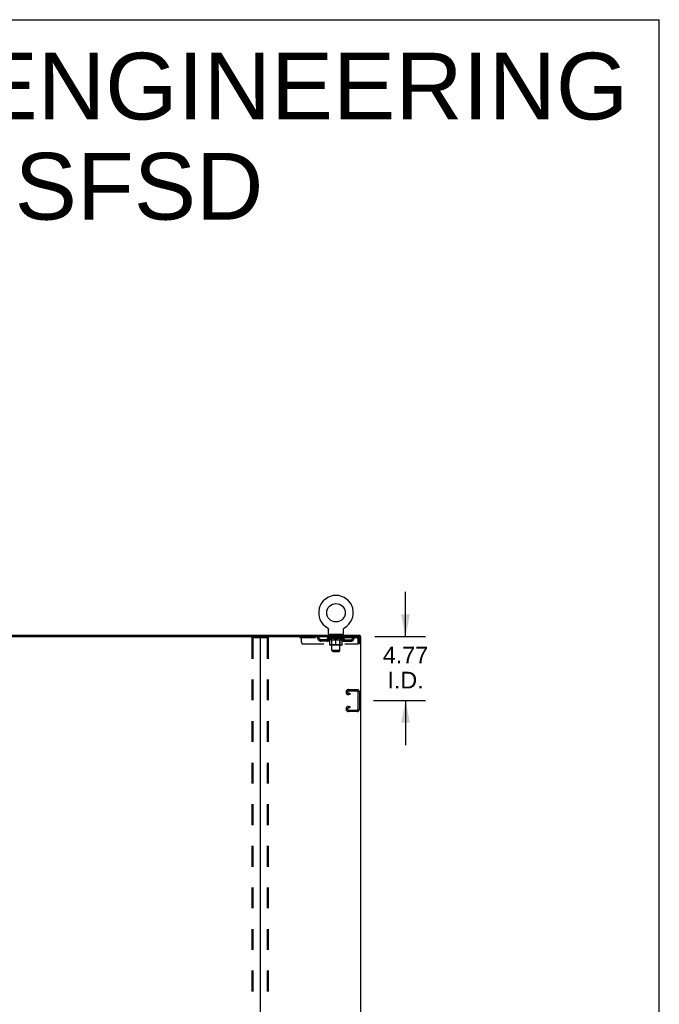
# Model space of a CAD drawing. Header units: inches. Extents: x 0 to 281, y 0 to 182.
# Tile 26 of 26: x 234 to 281, y 109 to 182. Entities that reach past the tile are written whole.
import ezdxf

# ---------------------------------------------------------------- set-up
doc = ezdxf.new("R2010")
doc.units = ezdxf.units.IN
doc.header["$LTSCALE"] = 15.47
doc.header["$MEASUREMENT"] = 0
doc.linetypes.add('HIDDEN', pattern=[0.2, 0.1, -0.1])
doc.layers.get('0').update_dxf_attribs({"linetype": 'CONTINUOUS'})
doc.layers.add('DEFAULT_2', color=8, linetype='HIDDEN')
doc.layers.add('DIMENSIONS', color=7, linetype='CONTINUOUS')
doc.styles.get("Standard").update_dxf_attribs({"font": 'arial.ttf'})
doc.dimstyles.new('DIMSTYLE_1', dxfattribs={"dimtxt": 1.240909, "dimasz": 1.654545, "dimexe": 0.09, "dimexo": 0.07, "dimgap": 0.0375, "dimtad": 0, "dimtih": 1, "dimtoh": 1, "dimzin": 4, "dimdsep": 46, "dimtxsty": 'Standard', "dimblk": '_FILLED', "dimblk1": '_FILLED', "dimblk2": '_FILLED', "dimcen": 0.09, "dimadec": 3, "dimazin": 1, "dimtfac": 1, "dimtdec": 3, "dimtofl": 0, "dimtmove": 0, "dimatfit": 3, "dimldrblk": '_FILLED', "dimfxl": 0, "dimtolj": 1, "dimtzin": 4, "dimarcsym": 0})

# ---------------------------------------------------------------- blocks, each defined once
blk = doc.blocks.new('_FILLED')
at = {"color": 0, "linetype": 'ByBlock'}
blk.add_solid([(0, 0), (-1, 0.2), (-1, -0.2)], dxfattribs=at)
blk = doc.blocks.new('*D6')
at = {"layer": 'DIMENSIONS', "color": 2, "linetype": 'Continuous'}
for p, q in [((262.402, 136.12), (262.402, 139.429)), ((260.126, 136.12), (263.891, 136.12)), ((260.033, 131.349), (263.891, 131.349)), ((262.402, 131.349), (262.402, 128.04))]:
    blk.add_line(p, q, dxfattribs=at)
at = {"layer": 'DIMENSIONS', "color": 2, "linetype": 'Continuous', "xscale": 1.6545454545, "yscale": 1.6545454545, "zscale": 1.6545454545}
for p, rotation in [((262.402, 136.12), 270), ((262.402, 131.349), 90)]:
    blk.add_blockref('_FILLED', p, dxfattribs=dict(at, rotation=rotation))
at = {"layer": 'DIMENSIONS', "color": 2, "linetype": 'Continuous', "insert": (262.402, 135.353), "char_height": 1.2409, "width": 3.37214, "attachment_point": 2, "line_spacing_factor": 0.9}
blk.add_mtext('4.77\\PI.D.', dxfattribs=at)

msp = doc.modelspace()

# ---------------------------------------------------------------- linework, layer by layer
at = {"color": 7, "linetype": 'Continuous'}
for p, q in [((0, 182), (281.273, 182)), ((281.273, 0), (281.273, 182)), ((256.594, 136.762), (256.593, 136.762)), ((256.593, 136.762), (256.598, 136.76)), ((256.596, 136.761), (256.595, 136.762)), ((256.598, 136.76), (256.602, 136.757)), ((256.602, 136.757), (256.606, 136.754)), ((256.606, 136.754), (256.61, 136.751)), ((256.61, 136.751), (256.614, 136.748)), ((256.614, 136.748), (256.618, 136.745)), ((256.618, 136.745), (256.622, 136.741)), ((256.622, 136.741), (256.625, 136.738)), ((256.625, 136.738), (256.629, 136.734)), ((256.629, 136.734), (256.632, 136.73)), ((256.632, 136.73), (256.636, 136.726)), ((256.635, 136.726), (256.639, 136.722)), ((256.638, 136.722), (256.641, 136.718)), ((256.644, 136.714), (256.647, 136.709)), ((256.647, 136.709), (256.649, 136.705)), ((256.649, 136.705), (256.652, 136.7)), ((256.652, 136.7), (256.654, 136.696)), ((256.654, 136.696), (256.656, 136.691)), ((256.656, 136.691), (256.658, 136.686)), ((256.658, 136.686), (256.659, 136.682)), ((256.659, 136.682), (256.661, 136.677)), ((256.661, 136.677), (256.662, 136.672)), ((256.662, 136.672), (256.663, 136.667)), ((256.663, 136.667), (256.664, 136.662)), ((256.664, 136.662), (256.665, 136.657)), ((256.666, 136.642), (256.666, 136.637)), ((256.666, 136.323), (256.666, 136.637)), ((256.729, 136.254), (256.729, 136.224)), ((257.729, 136.254), (256.729, 136.254)), ((257.729, 136.254), (257.729, 136.224)), ((257.791, 136.323), (257.791, 136.637)), ((257.792, 136.652), (257.793, 136.657)), ((257.793, 136.662), (257.794, 136.667)), ((257.793, 136.657), (257.793, 136.662)), ((257.794, 136.667), (257.795, 136.672)), ((257.795, 136.672), (257.797, 136.677)), ((257.797, 136.677), (257.798, 136.682)), ((257.798, 136.682), (257.8, 136.686)), ((257.8, 136.686), (257.802, 136.691)), ((257.802, 136.691), (257.804, 136.696)), ((257.804, 136.696), (257.806, 136.7)), ((257.806, 136.7), (257.808, 136.705)), ((257.808, 136.705), (257.811, 136.709)), ((257.811, 136.709), (257.813, 136.714)), ((257.813, 136.714), (257.816, 136.718)), ((257.816, 136.718), (257.819, 136.722)), ((257.819, 136.722), (257.822, 136.726)), ((257.822, 136.726), (257.825, 136.73)), ((257.825, 136.73), (257.829, 136.734)), ((257.829, 136.734), (257.832, 136.738)), ((257.832, 136.738), (257.836, 136.741)), ((257.836, 136.741), (257.839, 136.745)), ((257.839, 136.745), (257.843, 136.748)), ((257.843, 136.748), (257.847, 136.751)), ((257.847, 136.751), (257.851, 136.754)), ((257.851, 136.754), (257.855, 136.757)), ((257.855, 136.757), (257.86, 136.76)), ((257.855, 136.757), (257.857, 136.758)), ((257.86, 136.76), (257.864, 136.762)), ((257.863, 136.762), (257.861, 136.761)), ((257.864, 136.762), (257.864, 136.762)), ((194.52, 136.12), (251.645, 136.12)), ((259.031, 136.12), (259.031, 136.224))]:
    msp.add_line(p, q, dxfattribs=at)
at = {"color": 3, "linetype": 'Continuous'}
for p, q in [((187.135, 136.224), (259.031, 136.224)), ((251.583, 136.058), (251.583, 46.391)), ((251.645, 136.12), (259.083, 136.12)), ((259.083, 46.328), (259.083, 136.12))]:
    msp.add_line(p, q, dxfattribs=at)
at = {"color": 7, "linetype": 'Continuous'}
for points in [[(256.641, 136.718), (256.644, 136.714), (256.647, 136.709)], [(256.665, 136.657), (256.665, 136.652), (256.666, 136.647), (256.666, 136.642)], [(257.791, 136.637), (257.791, 136.642), (257.792, 136.647), (257.792, 136.652)], [(257.791, 136.637), (257.791, 136.642), (257.792, 136.647)]]:
    msp.add_lwpolyline(points, dxfattribs=at)
msp.add_circle((257.229, 137.882), 0.688, dxfattribs=at)
for centre, radius, start, end in [((257.229, 137.882), 1.288, 299.50527, 240.49473), ((256.735, 136.323), 0.069, 180, 265), ((257.722, 136.323), 0.069, 275, 360), ((251.52, 136.058), 0.0625, 0, 90)]:
    msp.add_arc(centre, radius, start, end, dxfattribs=at)
at = {"color": 3, "linetype": 'Continuous'}
msp.add_arc((251.645, 136.058), 0.0625, 90, 180, dxfattribs=at)
at = {"layer": 'DEFAULT_2', "color": 8, "linetype": 'HIDDEN'}
for p, q in [((256.601, 136.758), (256.602, 136.757)), ((256.826, 136.254), (256.826, 136.224)), ((256.864, 136.164), (256.864, 136.244)), ((257.594, 136.164), (257.594, 136.244)), ((257.632, 136.254), (257.632, 136.224)), ((250.979, 136.007), (250.979, 46.442)), ((251, 136.037), (252.165, 136.037)), ((251.052, 136.007), (251.052, 46.442)), ((252.113, 136.007), (252.113, 46.442)), ((252.187, 136.007), (252.187, 46.442)), ((254.541, 136.12), (254.541, 136.016)), ((258.812, 136.016), (254.541, 136.016)), ((254.666, 135.683), (254.666, 136.12)), ((254.791, 135.558), (258.845, 135.558)), ((255.641, 136.12), (255.641, 136.016)), ((256.114, 135.765), (256.114, 135.869)), ((256.597, 135.869), (256.114, 135.869)), ((256.597, 135.765), (256.114, 135.765)), ((256.364, 135.765), (256.364, 135.869)), ((256.595, 135.969), (256.595, 136.016)), ((257.862, 135.969), (256.595, 135.969)), ((256.755, 135.858), (256.595, 135.969)), ((256.605, 136.009), (256.605, 136.016)), ((256.614, 136.006), (256.614, 136.009)), ((256.614, 136.006), (257.844, 136.006)), ((256.623, 136.006), (256.623, 136.009)), ((256.624, 136.006), (256.624, 136.009)), ((256.634, 136.009), (256.634, 136.016)), ((256.65, 136.006), (256.65, 136.009)), ((256.652, 136.006), (256.652, 136.009)), ((256.68, 136.009), (256.68, 136.016)), ((256.695, 136.006), (256.695, 136.009)), ((256.697, 136.006), (256.697, 136.009)), ((256.902, 136.009), (256.7, 136.009)), ((256.744, 136.009), (256.744, 136.016)), ((256.745, 136.006), (256.745, 136.009)), ((256.746, 136.006), (256.746, 136.009)), ((256.749, 136.006), (256.749, 136.009)), ((256.755, 135.858), (256.765, 135.858)), ((256.756, 136.006), (256.756, 136.009)), ((256.756, 136.006), (256.756, 136.009)), ((256.759, 136.006), (256.759, 136.009)), ((256.763, 136.006), (256.763, 136.01)), ((256.765, 135.495), (256.765, 135.901)), ((256.767, 136.006), (256.767, 136.009)), ((256.781, 136.006), (256.781, 136.009)), ((256.791, 136.016), (256.791, 136.12)), ((256.799, 136.006), (256.799, 136.009)), ((256.8, 136.006), (256.8, 136.012)), ((256.82, 136.006), (256.82, 136.009)), ((256.822, 136.009), (256.822, 136.016)), ((256.831, 136.006), (256.831, 136.009)), ((256.836, 136.006), (256.836, 136.009)), ((256.845, 136.006), (256.845, 136.009)), ((256.856, 136.006), (256.856, 136.013)), ((256.872, 136.006), (256.872, 136.009)), ((256.934, 136.154), (256.874, 136.154)), ((256.875, 136.006), (256.875, 136.009)), ((256.902, 136.006), (256.902, 136.009)), ((256.969, 136.009), (256.907, 136.009)), ((256.908, 135.858), (257.087, 135.858)), ((256.912, 136.009), (256.912, 136.016)), ((256.916, 135.498), (256.916, 135.966)), ((256.919, 136.006), (256.919, 136.009)), ((256.924, 136.006), (256.924, 136.009)), ((256.929, 135.073), (256.929, 136.144)), ((256.93, 136.006), (256.93, 136.015)), ((256.934, 136.006), (256.934, 136.009)), ((256.945, 136.006), (256.945, 136.009)), ((256.969, 136.006), (256.969, 136.009)), ((257.044, 136.009), (256.985, 136.009)), ((257.005, 136.006), (257.005, 136.009)), ((257.012, 136.009), (257.012, 136.016)), ((257.016, 136.006), (257.016, 136.009)), ((257.018, 136.006), (257.018, 136.015)), ((257.021, 136.006), (257.021, 136.009)), ((257.028, 136.006), (257.028, 136.01)), ((257.044, 136.006), (257.044, 136.009)), ((257.124, 136.009), (257.07, 136.009)), ((257.083, 136.006), (257.083, 136.009)), ((257.114, 136.009), (257.192, 136.014)), ((257.119, 136.009), (257.119, 136.016)), ((257.119, 136.009), (257.119, 136.016)), ((257.119, 136.016), (257.119, 136.016)), ((257.119, 136.006), (257.119, 136.009)), ((257.123, 136.006), (257.123, 136.01)), ((257.124, 136.006), (257.124, 136.009)), ((257.125, 136.006), (257.125, 136.009)), ((257.16, 136.009), (257.224, 136.009)), ((257.165, 136.006), (257.165, 136.009)), ((257.171, 136.009), (257.171, 136.013)), ((257.192, 136.009), (257.192, 136.014)), ((257.208, 136.006), (257.208, 136.009)), ((257.226, 136.01), (257.226, 136.009)), ((257.226, 136.006), (257.226, 136.01)), ((257.226, 136.006), (257.226, 136.009)), ((257.229, 136.009), (257.229, 136.016)), ((257.229, 136.016), (257.343, 136.009)), ((257.229, 135.458), (257.229, 135.902)), ((257.231, 136.006), (257.231, 136.01)), ((257.231, 136.01), (257.231, 136.009)), ((257.231, 136.006), (257.231, 136.009)), ((257.25, 136.006), (257.25, 136.009)), ((257.25, 136.009), (257.298, 136.009)), ((257.292, 136.006), (257.292, 136.009)), ((257.333, 136.006), (257.333, 136.009)), ((257.333, 136.006), (257.333, 136.009)), ((257.333, 136.009), (257.388, 136.009)), ((257.334, 136.006), (257.334, 136.01)), ((257.338, 136.009), (257.338, 136.016)), ((257.338, 136.016), (257.339, 136.016)), ((257.338, 136.006), (257.338, 136.009)), ((257.339, 136.009), (257.339, 136.016)), ((257.37, 135.858), (257.55, 135.858)), ((257.375, 136.006), (257.375, 136.009)), ((257.414, 136.006), (257.414, 136.009)), ((257.414, 136.009), (257.473, 136.009)), ((257.429, 136.006), (257.429, 136.01)), ((257.437, 136.006), (257.437, 136.009)), ((257.439, 136.006), (257.439, 136.015)), ((257.442, 136.006), (257.442, 136.009)), ((257.445, 136.009), (257.445, 136.016)), ((257.453, 136.006), (257.453, 136.009)), ((257.489, 136.006), (257.489, 136.009)), ((257.489, 136.009), (257.551, 136.009)), ((257.513, 136.006), (257.513, 136.009)), ((257.584, 136.154), (257.524, 136.154)), ((257.524, 136.006), (257.524, 136.009)), ((257.528, 136.006), (257.528, 136.015)), ((257.529, 135.073), (257.529, 136.144)), ((257.534, 136.006), (257.534, 136.009)), ((257.539, 136.006), (257.539, 136.009)), ((257.541, 135.498), (257.541, 135.966)), ((257.545, 136.009), (257.545, 136.016)), ((257.556, 136.006), (257.556, 136.009)), ((257.556, 136.009), (257.757, 136.009)), ((257.583, 136.006), (257.583, 136.009)), ((257.586, 136.006), (257.586, 136.009)), ((257.601, 136.006), (257.601, 136.013)), ((257.613, 136.006), (257.613, 136.009)), ((257.622, 136.006), (257.622, 136.009)), ((257.626, 136.006), (257.626, 136.009)), ((257.636, 136.009), (257.636, 136.016)), ((257.637, 136.006), (257.637, 136.009)), ((257.658, 136.006), (257.658, 136.012)), ((257.658, 136.006), (257.658, 136.009)), ((257.666, 136.016), (257.666, 136.12)), ((257.676, 136.006), (257.676, 136.009)), ((257.69, 136.006), (257.69, 136.009)), ((257.692, 135.495), (257.692, 135.901)), ((257.692, 135.858), (257.703, 135.858)), ((257.695, 136.006), (257.695, 136.01)), ((257.698, 136.006), (257.698, 136.009)), ((257.702, 136.006), (257.702, 136.009)), ((257.702, 136.006), (257.702, 136.009)), ((257.703, 135.858), (257.862, 135.969)), ((257.709, 136.006), (257.709, 136.009)), ((257.712, 136.006), (257.712, 136.009)), ((257.712, 136.006), (257.712, 136.009)), ((257.714, 136.009), (257.714, 136.016)), ((257.76, 136.006), (257.76, 136.009)), ((257.763, 136.006), (257.763, 136.009)), ((257.777, 136.009), (257.777, 136.016)), ((257.806, 136.006), (257.806, 136.009)), ((257.808, 136.006), (257.808, 136.009)), ((257.824, 136.009), (257.824, 136.016)), ((257.834, 136.006), (257.834, 136.009)), ((257.835, 136.006), (257.835, 136.009)), ((257.844, 136.006), (257.844, 136.009)), ((257.852, 136.009), (257.852, 136.016)), ((257.86, 135.869), (258.343, 135.869)), ((257.86, 135.765), (258.343, 135.765)), ((257.862, 135.969), (257.862, 136.016)), ((258.093, 135.765), (258.093, 135.869)), ((258.343, 135.765), (258.343, 135.869)), ((258.812, 136.12), (258.812, 136.016)), ((258.84, 135.967), (258.845, 135.953)), ((258.845, 135.953), (258.845, 135.558)), ((258.875, 135.558), (258.875, 135.953)), ((258.979, 135.953), (258.875, 135.953)), ((258.979, 135.558), (258.875, 135.558)), ((258.979, 135.558), (258.979, 135.953)), ((257.655, 135.458), (256.802, 135.458)), ((256.916, 135.498), (256.876, 135.458)), ((257.541, 135.498), (256.916, 135.498)), ((257.529, 135.073), (256.929, 135.073)), ((256.998, 135.004), (256.929, 135.073)), ((256.998, 135.004), (257.46, 135.004)), ((257.46, 135.004), (257.529, 135.073)), ((257.541, 135.498), (257.581, 135.458)), ((257.979, 131.967), (257.979, 131.982)), ((258.159, 132.162), (258.799, 132.162)), ((258.785, 132.058), (258.173, 132.058)), ((258.173, 131.891), (258.26, 131.891)), ((258.26, 131.891), (258.26, 131.787)), ((258.875, 130.731), (258.875, 131.968)), ((258.979, 131.982), (258.979, 130.717)), ((258.26, 131.787), (258.159, 131.787)), ((257.979, 130.717), (257.979, 130.732)), ((258.159, 130.912), (258.26, 130.912)), ((258.799, 130.537), (258.159, 130.537)), ((258.26, 130.808), (258.173, 130.808)), ((258.173, 130.641), (258.785, 130.641)), ((258.26, 130.912), (258.26, 130.808))]:
    msp.add_line(p, q, dxfattribs=at)
for points in [[(250.979, 136.007), (250.98, 136.015), (250.982, 136.022), (250.985, 136.028), (250.989, 136.033), (250.994, 136.035), (251, 136.037)], [(251.074, 136.037), (251.068, 136.035), (251.063, 136.033), (251.059, 136.028), (251.055, 136.022), (251.053, 136.015), (251.052, 136.007)], [(252.113, 136.007), (252.112, 136.015), (252.11, 136.022), (252.107, 136.028), (252.102, 136.033), (252.098, 136.035), (252.092, 136.037)], [(252.165, 136.037), (252.171, 136.035), (252.176, 136.033), (252.18, 136.028), (252.184, 136.022), (252.186, 136.015), (252.187, 136.007)], [(256.915, 135.858), (256.89, 135.862), (256.866, 135.868), (256.841, 135.875), (256.816, 135.882), (256.791, 135.891), (256.765, 135.901)], [(256.765, 135.9), (256.79, 135.891), (256.814, 135.882), (256.838, 135.875), (256.861, 135.868), (256.884, 135.862), (256.908, 135.858)], [(257.229, 135.902), (257.203, 135.892), (257.177, 135.883), (257.152, 135.875), (257.127, 135.868), (257.102, 135.862), (257.078, 135.858)], [(257.087, 135.858), (257.111, 135.862), (257.134, 135.868), (257.157, 135.875), (257.181, 135.882), (257.205, 135.891), (257.229, 135.9)], [(257.38, 135.858), (257.355, 135.862), (257.33, 135.868), (257.305, 135.875), (257.28, 135.883), (257.254, 135.892), (257.229, 135.902)], [(257.229, 135.9), (257.253, 135.89), (257.277, 135.882), (257.301, 135.874), (257.324, 135.868), (257.347, 135.862), (257.37, 135.858)], [(257.692, 135.901), (257.666, 135.891), (257.641, 135.882), (257.616, 135.875), (257.591, 135.868), (257.567, 135.862), (257.542, 135.858)], [(257.55, 135.858), (257.573, 135.863), (257.597, 135.868), (257.62, 135.875), (257.644, 135.882), (257.668, 135.891), (257.692, 135.9)], [(258.816, 136.116), (258.814, 136.119), (258.812, 136.12)], [(258.824, 136.006), (258.821, 136.01), (258.819, 136.013), (258.816, 136.015), (258.814, 136.016), (258.812, 136.016)], [(258.816, 136.116), (258.819, 136.111), (258.821, 136.104), (258.824, 136.095), (258.826, 136.084), (258.828, 136.071), (258.831, 136.057), (258.833, 136.042), (258.835, 136.026), (258.838, 136.008), (258.84, 135.99), (258.842, 135.972), (258.845, 135.953)], [(258.824, 136.006), (258.826, 136.002), (258.828, 135.998), (258.831, 135.992), (258.833, 135.987), (258.835, 135.98), (258.838, 135.974), (258.84, 135.967)]]:
    msp.add_lwpolyline(points, dxfattribs=at)
for centre, radius, start, end in [((256.735, 136.323), 0.069, 265, 270), ((256.854, 136.244), 0.01, 0, 90), ((257.604, 136.244), 0.01, 90, 180), ((257.722, 136.323), 0.069, 270, 275), ((254.791, 135.683), 0.125, 180, 270), ((255.825, 135.953), 0.167, 8.07163, 90), ((255.826, 135.954), 0.0625, 7.98631, 90), ((256.114, 135.994), 0.229, 187.98631, 270), ((256.114, 135.994), 0.125, 188.07163, 270), ((256.597, 135.994), 0.125, 270, 351.92837), ((256.597, 135.994), 0.229, 270, 352.01369), ((256.886, 135.953), 0.167, 90, 171.92837), ((256.886, 135.954), 0.0625, 90, 172.01369), ((256.874, 136.164), 0.01, 180, 270), ((256.876, 135.966), 0.0398, 0, 90), ((256.919, 136.144), 0.01, 0, 90), ((257.539, 136.144), 0.01, 90, 180), ((257.581, 135.966), 0.0398, 90, 180), ((257.571, 135.953), 0.167, 8.07163, 90), ((257.572, 135.954), 0.0625, 7.98631, 90), ((257.584, 136.164), 0.01, 270, 360), ((257.86, 135.994), 0.229, 187.98631, 270), ((257.86, 135.994), 0.125, 188.07163, 270), ((258.343, 135.994), 0.125, 270, 351.92837), ((258.343, 135.994), 0.229, 270, 352.01369), ((258.632, 135.953), 0.167, 90, 171.92837), ((258.632, 135.954), 0.0625, 90, 172.01369), ((258.812, 135.953), 0.167, 0, 90), ((258.812, 135.953), 0.063, 0, 90), ((256.802, 135.495), 0.0371, 180, 270), ((257.655, 135.495), 0.0371, 270, 360), ((258.159, 131.982), 0.18, 90, 180), ((258.159, 131.967), 0.18, 180, 270), ((258.173, 131.968), 0.09, 90, 180), ((258.173, 131.981), 0.09, 188.21921, 270), ((258.785, 131.968), 0.09, 0, 90), ((258.799, 131.982), 0.18, 0, 90), ((258.159, 130.732), 0.18, 90, 180), ((258.159, 130.717), 0.18, 180, 270), ((258.173, 130.718), 0.09, 90, 180), ((258.173, 130.731), 0.09, 188.21921, 270), ((258.785, 130.731), 0.09, 270, 360), ((258.799, 130.717), 0.18, 270, 360)]:
    msp.add_arc(centre, radius, start, end, dxfattribs=at)
for centre, major_axis, ratio, start_param, end_param in [((257.229, 136.016), (0.633, 0.007), 0.05963, 2.96643, 3.140963), ((256.576, 136.004), (0.198, 0), 0.060556, 0.430652, 1.470503), ((257.229, 136.016), (0.633, 0), 0.060556, -3.141593, -2.96706), ((256.576, 135.997), (0.198, 0.002), 0.05963, 1.376596, 1.469874), ((257.229, 136.016), (0.633, 0.013), 0.05688, 2.791345, 2.965878), ((256.551, 136.004), (0.198, 0.002), 0.05963, 0.25549, 1.295341), ((256.62, 136.004), (0.198, -0.002), 0.05963, 0.605815, 1.645666), ((257.229, 136.016), (0.633, -0.007), 0.05963, -2.96643, -2.791898), ((256.62, 135.997), (0.198, 0), 0.060556, 1.551758, 1.645036), ((256.551, 135.997), (0.198, 0.004), 0.05688, 1.20151, 1.294789), ((256.621, 136), (0.164, 0.002), 0.05963, 1.065228, 1.614276), ((256.601, 136), (0.164, 0.003), 0.05688, 0.890143, 1.43919), ((256.659, 136), (0.164, 0), 0.060556, 1.240391, 1.789438), ((257.229, 136.016), (0.633, 0.019), 0.052395, 2.616403, 2.790936), ((256.548, 136.004), (0.198, 0.004), 0.05688, 0.080405, 1.120256), ((256.682, 136.004), (0.198, -0.004), 0.05688, 0.7809, 1.820751), ((257.229, 136.016), (0.633, -0.013), 0.05688, -2.791345, -2.616812), ((256.682, 135.997), (0.198, -0.002), 0.05963, 1.72692, 1.820198), ((256.548, 135.997), (0.198, 0.006), 0.052395, 1.026568, 1.119847), ((256.601, 136), (0.164, 0.005), 0.052395, 0.715201, 1.264248), ((256.715, 136), (0.164, -0.002), 0.05963, 1.415553, 1.9646), ((257.229, 136.016), (0.633, 0.025), 0.046319, 2.441654, 2.616187), ((256.762, 136.004), (0.198, -0.006), 0.052395, 0.955842, 1.995693), ((257.229, 136.016), (0.633, -0.019), 0.052395, -2.616403, -2.44187), ((256.565, 136.004), (0.198, 0.006), 0.052395, -0.094537, 0.945314), ((256.762, 135.997), (0.198, -0.004), 0.05688, 1.902006, 1.995284), ((256.565, 135.997), (0.198, 0.008), 0.046319, 0.851819, 0.945098), ((256.619, 136), (0.164, 0.006), 0.046319, 0.540452, 1.089499), ((256.786, 136), (0.164, -0.003), 0.05688, 1.590638, 2.139686), ((257.229, 136.016), (0.633, 0.029), 0.038841, 2.267123, 2.441656), ((256.855, 136.004), (0.198, -0.008), 0.046319, 1.130591, 2.170442), ((256.602, 136.004), (0.198, 0.008), 0.046319, -0.269286, 0.770565), ((257.229, 136.016), (0.633, -0.025), 0.046319, -2.441654, -2.267121), ((256.855, 135.997), (0.198, -0.006), 0.052395, 2.076947, 2.170226), ((256.602, 135.997), (0.198, 0.009), 0.038841, 0.677289, 0.770567), ((256.656, 136), (0.164, 0.008), 0.038841, 0.365921, 0.914969), ((256.87, 136), (0.164, -0.005), 0.052395, 1.76558, 2.314627), ((257.229, 136.016), (0.633, 0.033), 0.030195, 2.09281, 2.267343), ((256.96, 136.004), (0.198, -0.009), 0.038841, 1.305122, 2.344973), ((256.658, 136.004), (0.198, 0.009), 0.038841, -0.443817, 0.596034), ((257.229, 136.016), (0.633, -0.029), 0.038841, -2.267123, -2.092591), ((256.96, 135.997), (0.198, -0.008), 0.046319, 2.251696, 2.344975), ((256.658, 135.997), (0.198, 0.01), 0.030195, 0.502975, 0.596254), ((256.71, 136), (0.164, 0.009), 0.030195, 0.191608, 0.740655), ((256.966, 136), (0.164, -0.006), 0.046319, 1.940329, 2.489376), ((256.731, 136.004), (0.198, 0.01), 0.030195, -0.61813, 0.421721), ((257.229, 136.016), (0.633, 0.036), 0.020645, 1.918687, 2.09322), ((257.073, 136.004), (0.198, -0.01), 0.030195, 1.479435, 2.519286), ((257.229, 136.016), (0.633, -0.033), 0.030195, -2.09281, -1.918277), ((257.073, 135.997), (0.198, -0.009), 0.038841, 2.426227, 2.519505), ((256.731, 135.997), (0.198, 0.011), 0.020645, 0.328852, 0.422131), ((256.78, 136), (0.164, 0.009), 0.020645, 0.017485, 0.566532), ((257.069, 136), (0.164, -0.008), 0.038841, 2.11486, 2.663907), ((256.82, 136.004), (0.198, 0.011), 0.020645, -0.792253, 0.247598), ((257.229, 136.016), (0.633, 0.038), 0.010478, 1.744704, 1.919237), ((257.191, 136.004), (0.198, -0.011), 0.020645, 1.653558, 2.693409), ((257.229, 136.016), (0.633, -0.036), 0.020645, -1.918687, -1.744154), ((257.191, 135.997), (0.198, -0.01), 0.030195, 2.60054, 2.693819), ((256.82, 135.997), (0.198, 0.012), 0.010478, 0.154869, 0.248148), ((256.864, 136), (0.164, 0.01), 0.010478, 6.126688, 6.675735), ((257.178, 136), (0.164, -0.009), 0.030195, 2.289173, 2.83822), ((256.921, 136.004), (0.198, 0.012), 0.010478, -0.966236, -0.000846), ((257.309, 136.004), (0.198, -0.012), 0.010478, 1.827541, 2.867392), ((257.229, 136.016), (0.633, -0.038), 0.010478, -1.744704, -1.570171), ((257.309, 135.997), (0.198, -0.011), 0.020645, 2.774664, 2.867942), ((257.288, 136), (0.164, -0.009), 0.020645, 2.463296, 3.012344), ((257.148, 136.004), (0.198, 0.012), 0.010478, 0.274201, 1.314052), ((257.062, 136), (0.164, 0.01), 0.010478, -0.000298, 0.504314), ((257.032, 135.997), (0.198, 0.012), 0.010478, 0.192946, 0.399283), ((257.229, 136.016), (0.633, 0.038), 0.010478, -1.578586, -1.396888), ((257.426, 135.997), (0.198, -0.012), 0.010478, 2.948646, 3.041925), ((257.396, 136), (0.164, -0.01), 0.010478, 2.637279, 3.142076), ((257.267, 136.004), (0.198, 0.011), 0.020645, 0.448184, 1.488034), ((257.17, 136), (0.164, 0.009), 0.020645, 0.129249, 0.678296), ((257.148, 135.997), (0.198, 0.011), 0.020645, 0.273651, 0.366929), ((257.536, 136.004), (0.198, -0.012), 0.010478, -3.140747, -2.175357), ((257.229, 136.016), (0.633, 0.036), 0.020645, -1.397439, -1.222906), ((257.229, 136.016), (0.633, -0.038), 0.010478, 1.222355, 1.396888), ((257.385, 136.004), (0.198, 0.01), 0.030195, 0.622307, 1.662158), ((257.28, 136), (0.164, 0.009), 0.030195, 0.303372, 0.852419), ((257.593, 136), (0.164, -0.01), 0.010478, 2.749043, 3.29809), ((257.637, 136.004), (0.198, -0.011), 0.020645, 2.893995, 3.933846), ((257.267, 135.997), (0.198, 0.01), 0.030195, 0.447774, 0.541052), ((257.637, 135.997), (0.198, -0.012), 0.010478, 2.893445, 2.986723), ((257.229, 136.016), (0.633, 0.033), 0.030195, -1.223315, -1.048783), ((257.229, 136.016), (0.633, -0.036), 0.020645, 1.048373, 1.222906), ((257.498, 136.004), (0.198, 0.009), 0.038841, 0.79662, 1.836471), ((257.388, 136), (0.164, 0.008), 0.038841, 0.477686, 1.026733), ((257.677, 136), (0.164, -0.009), 0.020645, 2.57506, 3.124108), ((257.726, 136.004), (0.198, -0.01), 0.030195, 2.719872, 3.759723), ((257.602, 136.004), (0.198, 0.008), 0.046319, 0.971151, 2.011002), ((257.385, 135.997), (0.198, 0.009), 0.038841, 0.622087, 0.715366), ((257.726, 135.997), (0.198, -0.011), 0.020645, 2.719462, 2.812741), ((257.229, 136.016), (0.633, 0.029), 0.038841, -1.049002, -0.874469), ((257.229, 136.016), (0.633, -0.033), 0.030195, 0.87425, 1.048783), ((257.492, 136), (0.164, 0.006), 0.046319, 0.652216, 1.201263), ((257.696, 136.004), (0.198, 0.006), 0.052395, 1.1459, 2.185751), ((257.747, 136), (0.164, -0.009), 0.030195, 2.400937, 2.949985), ((257.8, 136.004), (0.198, -0.009), 0.038841, 2.545558, 3.585409), ((257.587, 136), (0.164, 0.005), 0.052395, 0.826965, 1.376012), ((257.498, 135.997), (0.198, 0.008), 0.046319, 0.796618, 0.889896), ((257.8, 135.997), (0.198, -0.01), 0.030195, 2.545339, 2.638617), ((257.775, 136.004), (0.198, 0.004), 0.05688, 1.320842, 2.360692), ((257.229, 136.016), (0.633, 0.025), 0.046319, -0.874471, -0.699939), ((257.229, 136.016), (0.633, -0.029), 0.038841, 0.699936, 0.874469), ((257.856, 136.004), (0.198, -0.008), 0.046319, 2.371028, 3.410879), ((257.802, 136), (0.164, -0.008), 0.038841, 2.226624, 2.775671), ((257.838, 136.004), (0.198, 0.002), 0.05963, 1.495927, 2.535778), ((257.672, 136), (0.164, 0.003), 0.05688, 1.001907, 1.550954), ((257.893, 136.004), (0.198, -0.006), 0.052395, 2.196279, 3.23613), ((257.838, 136), (0.164, -0.006), 0.046319, 2.052093, 2.601141), ((257.602, 135.997), (0.198, 0.006), 0.052395, 0.971367, 1.064645), ((257.882, 136.004), (0.198, 0), 0.060556, 1.671089, 2.71094), ((257.856, 135.997), (0.198, -0.009), 0.038841, 2.371026, 2.464304), ((257.91, 136.004), (0.198, -0.004), 0.05688, 2.021337, 3.061188), ((257.229, 136.016), (0.633, 0.019), 0.052395, -0.699723, -0.52519), ((257.229, 136.016), (0.633, -0.025), 0.046319, 0.525406, 0.699939), ((257.906, 136.004), (0.198, -0.002), 0.05963, 1.846251, 2.886102), ((257.743, 136), (0.164, 0.002), 0.05963, 1.176993, 1.72604), ((257.857, 136), (0.164, -0.005), 0.052395, 1.877344, 2.426392), ((257.798, 136), (0.164, 0), 0.060556, 1.352155, 1.901202), ((257.856, 136), (0.164, -0.003), 0.05688, 1.702402, 2.25145), ((257.836, 136), (0.164, -0.002), 0.05963, 1.527317, 2.076364), ((257.696, 135.997), (0.198, 0.004), 0.05688, 1.146309, 1.239587), ((257.893, 135.997), (0.198, -0.008), 0.046319, 2.196495, 2.289773), ((257.229, 136.016), (0.633, 0.013), 0.05688, -0.524781, -0.350248), ((257.229, 136.016), (0.633, -0.019), 0.052395, 0.350657, 0.52519), ((257.775, 135.997), (0.198, 0.002), 0.05963, 1.321394, 1.414673), ((257.91, 135.997), (0.198, -0.006), 0.052395, 2.021746, 2.115024), ((257.229, 136.016), (0.633, 0.007), 0.05963, -0.349695, -0.175162), ((257.229, 136.016), (0.633, -0.013), 0.05688, 0.175715, 0.350248), ((257.838, 135.997), (0.198, 0), 0.060556, 1.496556, 1.589835), ((257.906, 135.997), (0.198, -0.004), 0.05688, 1.846804, 1.940083), ((257.882, 135.997), (0.198, -0.002), 0.05963, 1.671719, 1.764997), ((257.229, 136.016), (0.633, 0), 0.060556, -0.174533, 0), ((257.229, 136.016), (0.633, -0.007), 0.05963, 0.000629, 0.175162)]:
    msp.add_ellipse(centre, major_axis=major_axis, ratio=ratio, start_param=start_param, end_param=end_param, dxfattribs=at)

# ---------------------------------------------------------------- texts
at = {"layer": 'DIMENSIONS', "color": 2, "linetype": 'Continuous', "insert": (216.183, 179.539), "char_height": 4.96364, "width": 125.36411, "attachment_point": 2, "line_spacing_factor": 0.9}
msp.add_mtext('SAGINAW CONTROL & ENGINEERING\\PSCE-90EL7220SSFSD', dxfattribs=at)

# ---------------------------------------------------------------- dimensions: what is measured, and where the dimension line sits
at = {"layer": 'DIMENSIONS', "color": 2, "linetype": 'Continuous'}
dim = msp.add_linear_dim(base=(262.402, 131.349), p1=(260.056, 136.12), p2=(259.963, 131.349), angle=270, text='<>\\PI.D.', dimstyle='DIMSTYLE_1', dxfattribs=at)
dim.commit()
dim.dimension.update_dxf_attribs({"geometry": '*D6', "text_midpoint": (262.402, 133.802), "dimtype": 160})

doc.saveas('drawing.dxf')
